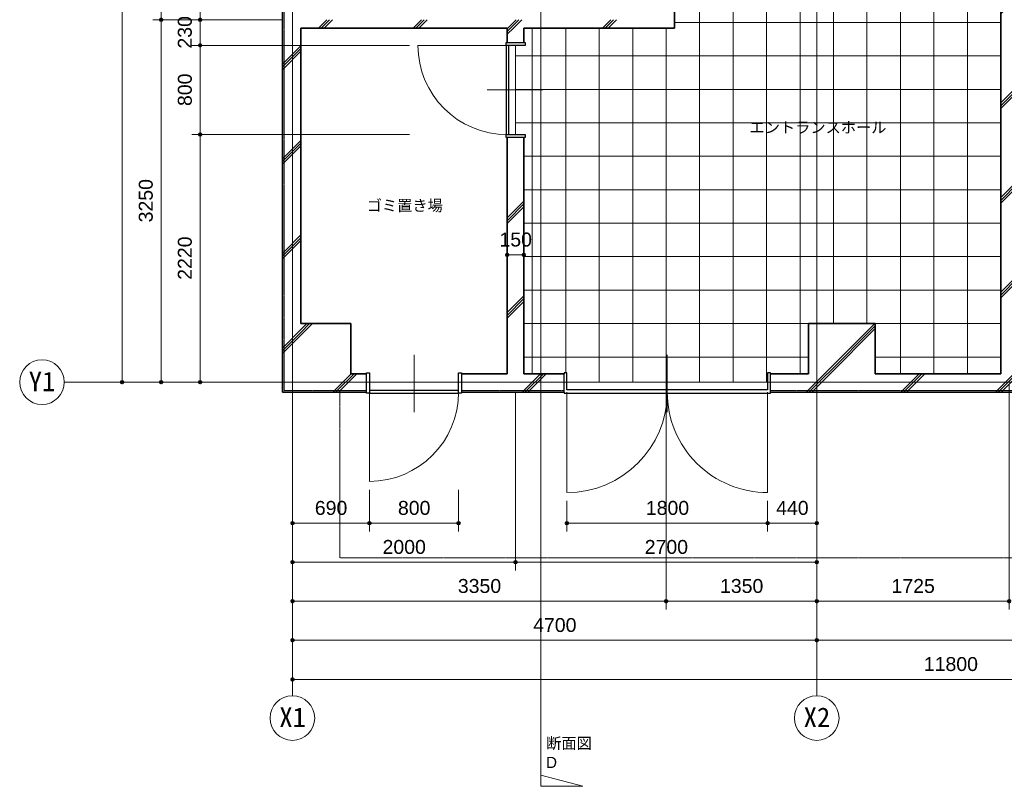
# Model space of a CAD drawing. Header units: millimetres. Extents: x -6159 to 97970, y -8550 to 14941.
# Tile 1 of 37: x -6151 to 2674, y -8550 to -1676. Entities that reach past the tile are written whole.
import ezdxf

# ---------------------------------------------------------------- set-up
doc = ezdxf.new("R2010")
doc.units = ezdxf.units.MM
doc.linetypes.add('1TS06', pattern=[31.5, 30, -0.75, 0, -0.75])
doc.linetypes.add('HA02', pattern=[2.25, 1.5, -0.75])
for name, color, linetype, lineweight in [('A-ANNO-DIMS', 211, 'Continuous', 9), ('A-ANNO-DIMS-50', 211, 'Continuous', 9), ('A-AREA-IDEN', 2, 'Continuous', 9), ('A-DETL-HDLN', 90, 'HA02', 18), ('A-DOOR', 31, 'Continuous', 18), ('A-DOOR-FRAM', 31, 'Continuous', 25), ('A-FLOR', 192, 'Continuous', 18), ('A-FLOR-PATT', 8, 'Continuous', 18), ('A-WALL', 113, 'Continuous', 18), ('A-WALL-PATT', 111, 'Continuous', 35), ('G-ANNO-SYMB', 111, 'Continuous', 9), ('S-GRID', 1, 'Continuous', 9), ('S-GRID-IDEN', 1, 'Continuous', 9)]:
    doc.layers.add(name, color=color, linetype=linetype, lineweight=lineweight)
doc.styles.add('Arial', font='arial.ttf', dxfattribs={"height": 125})
doc.styles.add('MS UI Gothic', font='MS UI Gothic.ttf', dxfattribs={"height": 100})
doc.styles.add('ＭＳ ゴシック', font='MS Gothic.ttf', dxfattribs={"height": 175})
doc.dimstyles.new('点線_-_2_5_mm', dxfattribs={"dimscale": 304.8, "dimtxt": 127.532425, "dimasz": 0.328084, "dimexe": 0.246063, "dimexo": 0.246063, "dimgap": 0.123031, "dimtad": 1, "dimdec": 1, "dimrnd": 0.1, "dimdsep": 46, "dimtxsty": 'Arial', "dimblk1": 'DOTSMALL', "dimblk2": 'DOTSMALL', "dimsah": 1, "dimcen": 0.09, "dimazin": 0, "dimtfac": 1, "dimtdec": 4, "dimtix": 1, "dimtmove": 0, "dimatfit": 3, "dimfxl": 1, "dimtvp": 1, "dimtolj": 1, "dimtzin": 0, "dimarcsym": 2})
pattern_1 = [(45, (0, 0), (-424.264, 424.264), []), (45, (25, 0), (-424.264, 424.264), []), (45, (-25, 0), (-424.264, 424.264), [])]

# ---------------------------------------------------------------- blocks, each defined once
blk = doc.blocks.new('片開き - w800h2200-523069-印刷用1FL')
at = {"layer": 'A-DOOR'}
for p, q in [((400, 882.6), (400, 82.5)), ((0, 262.5), (0, -252.5))]:
    blk.add_line(p, q, dxfattribs=at)
at = {"layer": 'A-DOOR', "lineweight": 25}
for p, q in [((400, 92.5), (-400, 92.5)), ((-400, 67.5), (400, 67.5))]:
    blk.add_line(p, q, dxfattribs=at)
at = {"layer": 'A-DOOR'}
blk.add_arc((400, 82.5), 800.1, 90, 180, dxfattribs=at)
at = {"layer": 'A-DOOR-FRAM'}
for p, q in [((-425, 92.5), (-400, 92.5)), ((-425, -92.5), (-425, 92.5)), ((-400, 92.5), (-400, -92.5)), ((400, 92.5), (425, 92.5)), ((400, -92.5), (400, 92.5)), ((425, 92.5), (425, -92.5)), ((-400, -92.5), (-425, -92.5)), ((425, -92.5), (400, -92.5))]:
    blk.add_line(p, q, dxfattribs=at)
blk = doc.blocks.new('片開き - w800h2200-504290-印刷用1FL')
at = {"layer": 'A-DOOR'}
for p, q in [((400, 875.1), (400, 75)), ((0, 255), (0, -245))]:
    blk.add_line(p, q, dxfattribs=at)
at = {"layer": 'A-DOOR', "lineweight": 25}
for p, q in [((400, 85), (-400, 85)), ((-400, 60), (400, 60))]:
    blk.add_line(p, q, dxfattribs=at)
at = {"layer": 'A-DOOR'}
blk.add_arc((400, 75), 800.1, 90, 180, dxfattribs=at)
at = {"layer": 'A-DOOR-FRAM'}
for p, q in [((-425, 85), (-400, 85)), ((-425, -85), (-425, 85)), ((-400, 85), (-400, -85)), ((400, 85), (425, 85)), ((400, -85), (400, 85)), ((425, 85), (425, -85)), ((-400, -85), (-425, -85)), ((425, -85), (400, -85))]:
    blk.add_line(p, q, dxfattribs=at)
blk = doc.blocks.new('両開き_ガラス四方框 - w1800h2200-523118-印刷用1FL')
at = {"layer": 'A-DOOR'}
for p, q in [((-900, 982.5), (-900, 82.5)), ((900, 982.5), (900, 82.5)), ((0, 262.5), (0, -252.5))]:
    blk.add_line(p, q, dxfattribs=at)
at = {"layer": 'A-DOOR', "lineweight": 25}
for p, q in [((900, 92.5), (-900, 92.5)), ((-900, 62.5), (900, 62.5))]:
    blk.add_line(p, q, dxfattribs=at)
at = {"layer": 'A-DOOR'}
for centre, start, end in [((-900, 82.5), 360, 90), ((900, 82.5), 90, 180)]:
    blk.add_arc(centre, 900, start, end, dxfattribs=at)
at = {"layer": 'A-DOOR-FRAM'}
for p, q in [((-900, 92.5), (-925, 92.5)), ((-925, 92.5), (-925, 82.5)), ((925, 92.5), (900, 92.5)), ((925, 82.5), (925, 92.5)), ((-925, 82.5), (-925, -82.5)), ((-900, -92.5), (-900, 62.5)), ((900, 62.5), (900, -92.5)), ((925, 82.5), (925, -82.5)), ((-925, -82.5), (-925, -92.5)), ((925, -92.5), (925, -82.5)), ((-925, -92.5), (-900, -92.5)), ((900, -92.5), (925, -92.5))]:
    blk.add_line(p, q, dxfattribs=at)
blk = doc.blocks.new('通芯 - 円 8mm-600091-印刷用1FL')
at = {"layer": 'S-GRID-IDEN'}
blk.add_circle((0, 0), 4, dxfattribs=at)
blk = doc.blocks.new('DIMBLOCK1-印刷用1FL')
at = {"layer": 'A-ANNO-DIMS-50', "lineweight": 35}
h = blk.add_hatch(color=256, dxfattribs=at)
edge = h.paths.add_edge_path()
edge.add_arc((-3706.8, -7241.1), 12.5, 0, 360)
h = blk.add_hatch(color=256, dxfattribs=at)
edge = h.paths.add_edge_path()
edge.add_arc((993.2, -7241.1), 12.5, 0, 360)
at = {"layer": 'A-ANNO-DIMS-50'}
for p, q in [((-3706.8, -7241.1), (-3706.8, -7166.1)), ((993.2, -7241.1), (993.2, -7166.1)), ((-3706.8, -7241.1), (993.2, -7241.1)), ((-3706.8, -7241.1), (-3706.8, -7298.4)), ((993.2, -7241.1), (993.2, -7298.4))]:
    blk.add_line(p, q, dxfattribs=at)
at = {"layer": 'A-ANNO-DIMS-50', "lineweight": 35}
for centre in [(-3706.8, -7241.1), (993.2, -7241.1)]:
    blk.add_circle(centre, 12.5, dxfattribs=at)
at = {"layer": 'A-ANNO-DIMS-50', "color": 0, "insert": (-1549, -7041.3), "char_height": 125, "width": 461.471, "attachment_point": 1, "line_spacing_factor": 0.941778, "style": 'Arial'}
blk.add_mtext('4700', dxfattribs=at)
blk = doc.blocks.new('_DotSmall')
at = {"color": 0, "linetype": 'ByBlock', "const_width": 0.5}
blk.add_lwpolyline([(-0.0625, 0, 1), (0.0625, 0, 1)], format="xyb", close=True, dxfattribs=at)
blk = doc.blocks.new('DIMBLOCK2-印刷用1FL')
at = {"layer": 'A-ANNO-DIMS-50', "lineweight": 35}
h = blk.add_hatch(color=256, dxfattribs=at)
edge = h.paths.add_edge_path()
edge.add_arc((993.2, -7241.1), 12.5, 0, 360)
h = blk.add_hatch(color=256, dxfattribs=at)
edge = h.paths.add_edge_path()
edge.add_arc((8093.2, -7241.1), 12.5, 0, 360)
at = {"layer": 'A-ANNO-DIMS-50'}
for p, q in [((993.2, -7241.1), (993.2, -7166.1)), ((8093.2, -7241.1), (8093.2, -7166.1)), ((993.2, -7241.1), (8093.2, -7241.1)), ((993.2, -7241.1), (993.2, -7298.4)), ((8093.2, -7241.1), (8093.2, -7298.4))]:
    blk.add_line(p, q, dxfattribs=at)
at = {"layer": 'A-ANNO-DIMS-50', "lineweight": 35}
for centre in [(993.2, -7241.1), (8093.2, -7241.1)]:
    blk.add_circle(centre, 12.5, dxfattribs=at)
at = {"layer": 'A-ANNO-DIMS-50', "color": 0, "insert": (4351, -7041.3), "char_height": 125, "width": 461.471, "attachment_point": 1, "line_spacing_factor": 0.941778, "style": 'Arial'}
blk.add_mtext('7100', dxfattribs=at)
blk = doc.blocks.new('DIMBLOCK3-印刷用1FL')
at = {"layer": 'A-ANNO-DIMS-50', "lineweight": 35}
h = blk.add_hatch(color=256, dxfattribs=at)
edge = h.paths.add_edge_path()
edge.add_arc((-3706.8, -7591.1), 12.5, 0, 360)
h = blk.add_hatch(color=256, dxfattribs=at)
edge = h.paths.add_edge_path()
edge.add_arc((8093.2, -7591.1), 12.5, 0, 360)
at = {"layer": 'A-ANNO-DIMS-50'}
for p, q in [((-3706.8, -7591.1), (-3706.8, -7516.1)), ((8093.2, -7591.1), (8093.2, -7516.1)), ((-3706.8, -7591.1), (8093.2, -7591.1)), ((-3706.8, -7591.1), (-3706.8, -7648.4)), ((8093.2, -7591.1), (8093.2, -7648.4))]:
    blk.add_line(p, q, dxfattribs=at)
at = {"layer": 'A-ANNO-DIMS-50', "lineweight": 35}
for centre in [(-3706.8, -7591.1), (8093.2, -7591.1)]:
    blk.add_circle(centre, 12.5, dxfattribs=at)
at = {"layer": 'A-ANNO-DIMS-50', "color": 0, "insert": (1952.9, -7391.3), "char_height": 125, "width": 576.839, "attachment_point": 1, "line_spacing_factor": 0.941778, "style": 'Arial'}
blk.add_mtext('11800', dxfattribs=at)
blk = doc.blocks.new('DIMBLOCK8-印刷用1FL')
at = {"layer": 'A-ANNO-DIMS-50', "lineweight": 35}
h = blk.add_hatch(color=256, dxfattribs=at)
edge = h.paths.add_edge_path()
edge.add_arc((-4534.1, -326.4), 12.5, 0, 360)
h = blk.add_hatch(color=256, dxfattribs=at)
edge = h.paths.add_edge_path()
edge.add_arc((-4534.1, -1676.4), 12.5, 0, 360)
at = {"layer": 'A-ANNO-DIMS-50'}
for p, q in [((-4534.1, -326.4), (-4609.1, -326.4)), ((-4534.1, -326.4), (-4534.1, -1676.4)), ((-4534.1, -326.4), (-2256.8, -326.4)), ((-4534.1, -1676.4), (-4609.1, -1676.4)), ((-4534.1, -1676.4), (-3789.3, -1676.4))]:
    blk.add_line(p, q, dxfattribs=at)
at = {"layer": 'A-ANNO-DIMS-50', "lineweight": 35}
for centre in [(-4534.1, -326.4), (-4534.1, -1676.4)]:
    blk.add_circle(centre, 12.5, dxfattribs=at)
at = {"layer": 'A-ANNO-DIMS-50', "color": 0, "insert": (-4733.9, -1193.7), "char_height": 125, "width": 461.471, "attachment_point": 1, "rotation": 90, "line_spacing_factor": 0.941778, "style": 'Arial'}
blk.add_mtext('1350', dxfattribs=at)
blk = doc.blocks.new('DIMBLOCK9-印刷用1FL')
at = {"layer": 'A-ANNO-DIMS-50', "lineweight": 35}
h = blk.add_hatch(color=256, dxfattribs=at)
edge = h.paths.add_edge_path()
edge.add_arc((-4534.1, -1676.4), 12.5, 0, 360)
h = blk.add_hatch(color=256, dxfattribs=at)
edge = h.paths.add_edge_path()
edge.add_arc((-4534.1, -1906.4), 12.5, 0, 360)
at = {"layer": 'A-ANNO-DIMS-50'}
for p, q in [((-4534.1, -1676.4), (-4609.1, -1676.4)), ((-4534.1, -1676.4), (-4534.1, -1906.4)), ((-4534.1, -1676.4), (-3789.3, -1676.4)), ((-4534.1, -1906.4), (-4609.1, -1906.4)), ((-4534.1, -1906.4), (-2656.8, -1906.4))]:
    blk.add_line(p, q, dxfattribs=at)
at = {"layer": 'A-ANNO-DIMS-50', "lineweight": 35}
for centre in [(-4534.1, -1676.4), (-4534.1, -1906.4)]:
    blk.add_circle(centre, 12.5, dxfattribs=at)
at = {"layer": 'A-ANNO-DIMS-50', "color": 0, "insert": (-4733.9, -1935.6), "char_height": 125, "width": 346.103, "attachment_point": 1, "rotation": 90, "line_spacing_factor": 0.941778, "style": 'Arial'}
blk.add_mtext('230', dxfattribs=at)
blk = doc.blocks.new('DIMBLOCK10-印刷用1FL')
at = {"layer": 'A-ANNO-DIMS-50', "lineweight": 35}
h = blk.add_hatch(color=256, dxfattribs=at)
edge = h.paths.add_edge_path()
edge.add_arc((-4534.1, -1906.4), 12.5, 0, 360)
h = blk.add_hatch(color=256, dxfattribs=at)
edge = h.paths.add_edge_path()
edge.add_arc((-4534.1, -2706.4), 12.5, 0, 360)
at = {"layer": 'A-ANNO-DIMS-50'}
for p, q in [((-4534.1, -1906.4), (-4609.1, -1906.4)), ((-4534.1, -1906.4), (-4534.1, -2706.4)), ((-4534.1, -1906.4), (-2656.8, -1906.4)), ((-4534.1, -2706.4), (-4609.1, -2706.4)), ((-4534.1, -2706.4), (-2656.8, -2706.4))]:
    blk.add_line(p, q, dxfattribs=at)
at = {"layer": 'A-ANNO-DIMS-50', "lineweight": 35}
for centre in [(-4534.1, -1906.4), (-4534.1, -2706.4)]:
    blk.add_circle(centre, 12.5, dxfattribs=at)
at = {"layer": 'A-ANNO-DIMS-50', "color": 0, "insert": (-4733.9, -2450.6), "char_height": 125, "width": 346.103, "attachment_point": 1, "rotation": 90, "line_spacing_factor": 0.941778, "style": 'Arial'}
blk.add_mtext('800', dxfattribs=at)
blk = doc.blocks.new('DIMBLOCK11-印刷用1FL')
at = {"layer": 'A-ANNO-DIMS-50', "lineweight": 35}
h = blk.add_hatch(color=256, dxfattribs=at)
edge = h.paths.add_edge_path()
edge.add_arc((-4534.1, -2706.4), 12.5, 0, 360)
h = blk.add_hatch(color=256, dxfattribs=at)
edge = h.paths.add_edge_path()
edge.add_arc((-4534.1, -4926.4), 12.5, 0, 360)
at = {"layer": 'A-ANNO-DIMS-50'}
for p, q in [((-4534.1, -2706.4), (-4609.1, -2706.4)), ((-4534.1, -2706.4), (-4534.1, -4926.4)), ((-4534.1, -2706.4), (-2656.8, -2706.4)), ((-4534.1, -4926.4), (-4591.5, -4926.4)), ((-4534.1, -4926.4), (-4459.1, -4926.4))]:
    blk.add_line(p, q, dxfattribs=at)
at = {"layer": 'A-ANNO-DIMS-50', "lineweight": 35}
for centre in [(-4534.1, -2706.4), (-4534.1, -4926.4)]:
    blk.add_circle(centre, 12.5, dxfattribs=at)
at = {"layer": 'A-ANNO-DIMS-50', "color": 0, "insert": (-4733.9, -4008.7), "char_height": 125, "width": 461.471, "attachment_point": 1, "rotation": 90, "line_spacing_factor": 0.941778, "style": 'Arial'}
blk.add_mtext('2220', dxfattribs=at)
blk = doc.blocks.new('断面図 - 断面記号 - 黒-91059-印刷用1FL')
at = {"layer": 'G-ANNO-SYMB'}
for p, q in [((-1.5, 0), (-3.5, 7.5)), ((-3.5, 7.5), (-3.5, 0)), ((0, 0), (-3.5, 0)), ((-3.5, 0), (-1.5, 0))]:
    blk.add_line(p, q, dxfattribs=at)
blk = doc.blocks.new('DIMBLOCK12-印刷用1FL')
at = {"layer": 'A-ANNO-DIMS-50', "lineweight": 35}
h = blk.add_hatch(color=256, dxfattribs=at)
edge = h.paths.add_edge_path()
edge.add_arc((-5234.1, 3473.6), 12.5, 0, 360)
h = blk.add_hatch(color=256, dxfattribs=at)
edge = h.paths.add_edge_path()
edge.add_arc((-5234.1, -4926.4), 12.5, 0, 360)
at = {"layer": 'A-ANNO-DIMS-50'}
for p, q in [((-5234.1, 3473.6), (-5291.5, 3473.6)), ((-5234.1, 3473.6), (-5234.1, -4926.4)), ((-5234.1, 3473.6), (-5159.1, 3473.6)), ((-5234.1, -4926.4), (-5291.5, -4926.4)), ((-5234.1, -4926.4), (-5159.1, -4926.4))]:
    blk.add_line(p, q, dxfattribs=at)
at = {"layer": 'A-ANNO-DIMS-50', "lineweight": 35}
for centre in [(-5234.1, 3473.6), (-5234.1, -4926.4)]:
    blk.add_circle(centre, 12.5, dxfattribs=at)
at = {"layer": 'A-ANNO-DIMS-50', "color": 0, "insert": (-5433.9, -918.7), "char_height": 125, "width": 461.471, "attachment_point": 1, "rotation": 90, "line_spacing_factor": 0.941778, "style": 'Arial'}
blk.add_mtext('8400', dxfattribs=at)
blk = doc.blocks.new('DIMBLOCK39-印刷用1FL')
at = {"layer": 'A-ANNO-DIMS-50', "lineweight": 35}
h = blk.add_hatch(color=256, dxfattribs=at)
edge = h.paths.add_edge_path()
edge.add_arc((-3706.8, -6541.1), 12.5, 0, 360)
h = blk.add_hatch(color=256, dxfattribs=at)
edge = h.paths.add_edge_path()
edge.add_arc((-1706.8, -6541.1), 12.5, 0, 360)
at = {"layer": 'A-ANNO-DIMS-50'}
for p, q in [((-1706.8, -6541.1), (-1706.8, -5008.9)), ((-3706.8, -6541.1), (-3706.8, -6466.1)), ((-3706.8, -6541.1), (-1706.8, -6541.1)), ((-3706.8, -6541.1), (-3706.8, -6598.4)), ((-1706.8, -6541.1), (-1706.8, -6616.1))]:
    blk.add_line(p, q, dxfattribs=at)
at = {"layer": 'A-ANNO-DIMS-50', "lineweight": 35}
for centre in [(-3706.8, -6541.1), (-1706.8, -6541.1)]:
    blk.add_circle(centre, 12.5, dxfattribs=at)
at = {"layer": 'A-ANNO-DIMS-50', "color": 0, "insert": (-2899, -6341.3), "char_height": 125, "width": 461.471, "attachment_point": 1, "line_spacing_factor": 0.941778, "style": 'Arial'}
blk.add_mtext('2000', dxfattribs=at)
blk = doc.blocks.new('DIMBLOCK40-印刷用1FL')
at = {"layer": 'A-ANNO-DIMS-50', "lineweight": 35}
h = blk.add_hatch(color=256, dxfattribs=at)
edge = h.paths.add_edge_path()
edge.add_arc((-1706.8, -6541.1), 12.5, 0, 360)
h = blk.add_hatch(color=256, dxfattribs=at)
edge = h.paths.add_edge_path()
edge.add_arc((993.2, -6541.1), 12.5, 0, 360)
at = {"layer": 'A-ANNO-DIMS-50'}
for p, q in [((-1706.8, -6541.1), (-1706.8, -5008.9)), ((993.2, -6541.1), (993.2, -6466.1)), ((-1706.8, -6541.1), (993.2, -6541.1)), ((-1706.8, -6541.1), (-1706.8, -6616.1)), ((993.2, -6541.1), (993.2, -6598.4))]:
    blk.add_line(p, q, dxfattribs=at)
at = {"layer": 'A-ANNO-DIMS-50', "lineweight": 35}
for centre in [(-1706.8, -6541.1), (993.2, -6541.1)]:
    blk.add_circle(centre, 12.5, dxfattribs=at)
at = {"layer": 'A-ANNO-DIMS-50', "color": 0, "insert": (-549, -6341.3), "char_height": 125, "width": 461.471, "attachment_point": 1, "line_spacing_factor": 0.941778, "style": 'Arial'}
blk.add_mtext('2700', dxfattribs=at)
blk = doc.blocks.new('DIMBLOCK41-印刷用1FL')
at = {"layer": 'A-ANNO-DIMS-50', "lineweight": 35}
h = blk.add_hatch(color=256, dxfattribs=at)
edge = h.paths.add_edge_path()
edge.add_arc((-3706.8, -6191.1), 12.5, 0, 360)
h = blk.add_hatch(color=256, dxfattribs=at)
edge = h.paths.add_edge_path()
edge.add_arc((-3016.8, -6191.1), 12.5, 0, 360)
at = {"layer": 'A-ANNO-DIMS-50'}
for p, q in [((-3016.8, -6191.1), (-3016.8, -5891.5)), ((-3706.8, -6191.1), (-3706.8, -6116.1)), ((-3706.8, -6191.1), (-3016.8, -6191.1)), ((-3706.8, -6191.1), (-3706.8, -6248.4)), ((-3016.8, -6191.1), (-3016.8, -6266.1))]:
    blk.add_line(p, q, dxfattribs=at)
at = {"layer": 'A-ANNO-DIMS-50', "lineweight": 35}
for centre in [(-3706.8, -6191.1), (-3016.8, -6191.1)]:
    blk.add_circle(centre, 12.5, dxfattribs=at)
at = {"layer": 'A-ANNO-DIMS-50', "color": 0, "insert": (-3506, -5991.3), "char_height": 125, "width": 346.103, "attachment_point": 1, "line_spacing_factor": 0.941778, "style": 'Arial'}
blk.add_mtext('690', dxfattribs=at)
blk = doc.blocks.new('DIMBLOCK42-印刷用1FL')
at = {"layer": 'A-ANNO-DIMS-50', "lineweight": 35}
h = blk.add_hatch(color=256, dxfattribs=at)
edge = h.paths.add_edge_path()
edge.add_arc((-3016.8, -6191.1), 12.5, 0, 360)
h = blk.add_hatch(color=256, dxfattribs=at)
edge = h.paths.add_edge_path()
edge.add_arc((-2216.8, -6191.1), 12.5, 0, 360)
at = {"layer": 'A-ANNO-DIMS-50'}
for p, q in [((-3016.8, -6191.1), (-3016.8, -5891.5)), ((-2216.8, -6191.1), (-2216.8, -5891.5)), ((-3016.8, -6191.1), (-2216.8, -6191.1)), ((-3016.8, -6191.1), (-3016.8, -6266.1)), ((-2216.8, -6191.1), (-2216.8, -6266.1))]:
    blk.add_line(p, q, dxfattribs=at)
at = {"layer": 'A-ANNO-DIMS-50', "lineweight": 35}
for centre in [(-3016.8, -6191.1), (-2216.8, -6191.1)]:
    blk.add_circle(centre, 12.5, dxfattribs=at)
at = {"layer": 'A-ANNO-DIMS-50', "color": 0, "insert": (-2761, -5991.3), "char_height": 125, "width": 346.103, "attachment_point": 1, "line_spacing_factor": 0.941778, "style": 'Arial'}
blk.add_mtext('800', dxfattribs=at)
blk = doc.blocks.new('DIMBLOCK43-印刷用1FL')
at = {"layer": 'A-ANNO-DIMS-50', "lineweight": 35}
h = blk.add_hatch(color=256, dxfattribs=at)
edge = h.paths.add_edge_path()
edge.add_arc((-1246.8, -6191.1), 12.5, 0, 360)
h = blk.add_hatch(color=256, dxfattribs=at)
edge = h.paths.add_edge_path()
edge.add_arc((553.2, -6191.1), 12.5, 0, 360)
at = {"layer": 'A-ANNO-DIMS-50'}
for p, q in [((-1246.8, -6191.1), (-1246.8, -5991.4)), ((553.2, -6191.1), (553.2, -5991.4)), ((-1246.8, -6191.1), (553.2, -6191.1)), ((-1246.8, -6191.1), (-1246.8, -6266.1)), ((553.2, -6191.1), (553.2, -6266.1))]:
    blk.add_line(p, q, dxfattribs=at)
at = {"layer": 'A-ANNO-DIMS-50', "lineweight": 35}
for centre in [(-1246.8, -6191.1), (553.2, -6191.1)]:
    blk.add_circle(centre, 12.5, dxfattribs=at)
at = {"layer": 'A-ANNO-DIMS-50', "color": 0, "insert": (-539, -5991.3), "char_height": 125, "width": 461.471, "attachment_point": 1, "line_spacing_factor": 0.941778, "style": 'Arial'}
blk.add_mtext('1800', dxfattribs=at)
blk = doc.blocks.new('DIMBLOCK44-印刷用1FL')
at = {"layer": 'A-ANNO-DIMS-50', "lineweight": 35}
h = blk.add_hatch(color=256, dxfattribs=at)
edge = h.paths.add_edge_path()
edge.add_arc((553.2, -6191.1), 12.5, 0, 360)
h = blk.add_hatch(color=256, dxfattribs=at)
edge = h.paths.add_edge_path()
edge.add_arc((993.2, -6191.1), 12.5, 0, 360)
at = {"layer": 'A-ANNO-DIMS-50'}
for p, q in [((553.2, -6191.1), (553.2, -5991.4)), ((993.2, -6191.1), (993.2, -6116.1)), ((553.2, -6191.1), (993.2, -6191.1)), ((553.2, -6191.1), (553.2, -6266.1)), ((993.2, -6191.1), (993.2, -6248.4))]:
    blk.add_line(p, q, dxfattribs=at)
at = {"layer": 'A-ANNO-DIMS-50', "lineweight": 35}
for centre in [(553.2, -6191.1), (993.2, -6191.1)]:
    blk.add_circle(centre, 12.5, dxfattribs=at)
at = {"layer": 'A-ANNO-DIMS-50', "color": 0, "insert": (629, -5991.3), "char_height": 125, "width": 346.103, "attachment_point": 1, "line_spacing_factor": 0.941778, "style": 'Arial'}
blk.add_mtext('440', dxfattribs=at)
blk = doc.blocks.new('DIMBLOCK45-印刷用1FL')
at = {"layer": 'A-ANNO-DIMS-50', "lineweight": 35}
h = blk.add_hatch(color=256, dxfattribs=at)
edge = h.paths.add_edge_path()
edge.add_arc((-1781.8, -3785), 12.5, 0, 360)
h = blk.add_hatch(color=256, dxfattribs=at)
edge = h.paths.add_edge_path()
edge.add_arc((-1631.8, -3785), 12.5, 0, 360)
at = {"layer": 'A-ANNO-DIMS-50'}
for p, q in [((-1781.8, -3785), (-1781.8, -3710)), ((-1781.8, -3785), (-1631.8, -3785)), ((-1781.8, -3785), (-1781.8, -3842.3)), ((-1631.8, -3785), (-1631.8, -3710)), ((-1631.8, -3785), (-1631.8, -3842.3))]:
    blk.add_line(p, q, dxfattribs=at)
at = {"layer": 'A-ANNO-DIMS-50', "lineweight": 35}
for centre in [(-1781.8, -3785), (-1631.8, -3785)]:
    blk.add_circle(centre, 12.5, dxfattribs=at)
at = {"layer": 'A-ANNO-DIMS-50', "color": 0, "insert": (-1851, -3585.2), "char_height": 125, "width": 346.103, "attachment_point": 1, "line_spacing_factor": 0.941778, "style": 'Arial'}
blk.add_mtext('150', dxfattribs=at)
blk = doc.blocks.new('DIMBLOCK46-印刷用1FL')
at = {"layer": 'A-ANNO-DIMS-50', "lineweight": 35}
h = blk.add_hatch(color=256, dxfattribs=at)
edge = h.paths.add_edge_path()
edge.add_arc((-3706.8, -6891.1), 12.5, 0, 360)
h = blk.add_hatch(color=256, dxfattribs=at)
edge = h.paths.add_edge_path()
edge.add_arc((-356.8, -6891.1), 12.5, 0, 360)
at = {"layer": 'A-ANNO-DIMS-50'}
for p, q in [((-356.8, -6891.1), (-356.8, -1751.4)), ((-3706.8, -6891.1), (-3706.8, -6816.1)), ((-3706.8, -6891.1), (-356.8, -6891.1)), ((-3706.8, -6891.1), (-3706.8, -6948.4)), ((-356.8, -6891.1), (-356.8, -6966.1))]:
    blk.add_line(p, q, dxfattribs=at)
at = {"layer": 'A-ANNO-DIMS-50', "lineweight": 35}
for centre in [(-3706.8, -6891.1), (-356.8, -6891.1)]:
    blk.add_circle(centre, 12.5, dxfattribs=at)
at = {"layer": 'A-ANNO-DIMS-50', "color": 0, "insert": (-2224, -6691.3), "char_height": 125, "width": 461.471, "attachment_point": 1, "line_spacing_factor": 0.941778, "style": 'Arial'}
blk.add_mtext('3350', dxfattribs=at)
blk = doc.blocks.new('DIMBLOCK47-印刷用1FL')
at = {"layer": 'A-ANNO-DIMS-50', "lineweight": 35}
h = blk.add_hatch(color=256, dxfattribs=at)
edge = h.paths.add_edge_path()
edge.add_arc((-356.8, -6891.1), 12.5, 0, 360)
h = blk.add_hatch(color=256, dxfattribs=at)
edge = h.paths.add_edge_path()
edge.add_arc((993.2, -6891.1), 12.5, 0, 360)
at = {"layer": 'A-ANNO-DIMS-50'}
for p, q in [((-356.8, -6891.1), (-356.8, -1751.4)), ((993.2, -6891.1), (993.2, -6816.1)), ((-356.8, -6891.1), (993.2, -6891.1)), ((-356.8, -6891.1), (-356.8, -6966.1)), ((993.2, -6891.1), (993.2, -6948.4))]:
    blk.add_line(p, q, dxfattribs=at)
at = {"layer": 'A-ANNO-DIMS-50', "lineweight": 35}
for centre in [(-356.8, -6891.1), (993.2, -6891.1)]:
    blk.add_circle(centre, 12.5, dxfattribs=at)
at = {"layer": 'A-ANNO-DIMS-50', "color": 0, "insert": (126, -6691.3), "char_height": 125, "width": 461.471, "attachment_point": 1, "line_spacing_factor": 0.941778, "style": 'Arial'}
blk.add_mtext('1350', dxfattribs=at)
blk = doc.blocks.new('DIMBLOCK48-印刷用1FL')
at = {"layer": 'A-ANNO-DIMS-50', "lineweight": 35}
h = blk.add_hatch(color=256, dxfattribs=at)
edge = h.paths.add_edge_path()
edge.add_arc((993.2, -6891.1), 12.5, 0, 360)
h = blk.add_hatch(color=256, dxfattribs=at)
edge = h.paths.add_edge_path()
edge.add_arc((2718.2, -6891.1), 12.5, 0, 360)
at = {"layer": 'A-ANNO-DIMS-50'}
for p, q in [((2718.2, -6891.1), (2718.2, -4947.5)), ((993.2, -6891.1), (993.2, -6816.1)), ((993.2, -6891.1), (2718.2, -6891.1)), ((993.2, -6891.1), (993.2, -6948.4)), ((2718.2, -6891.1), (2718.2, -6966.1))]:
    blk.add_line(p, q, dxfattribs=at)
at = {"layer": 'A-ANNO-DIMS-50', "lineweight": 35}
for centre in [(993.2, -6891.1), (2718.2, -6891.1)]:
    blk.add_circle(centre, 12.5, dxfattribs=at)
at = {"layer": 'A-ANNO-DIMS-50', "color": 0, "insert": (1663.5, -6691.3), "char_height": 125, "width": 461.471, "attachment_point": 1, "line_spacing_factor": 0.941778, "style": 'Arial'}
blk.add_mtext('1725', dxfattribs=at)
blk = doc.blocks.new('DIMBLOCK64-印刷用1FL')
at = {"layer": 'A-ANNO-DIMS-50', "lineweight": 35}
h = blk.add_hatch(color=256, dxfattribs=at)
edge = h.paths.add_edge_path()
edge.add_arc((-4884.1, 1023.6), 12.5, 0, 360)
h = blk.add_hatch(color=256, dxfattribs=at)
edge = h.paths.add_edge_path()
edge.add_arc((-4884.1, -1676.4), 12.5, 0, 360)
at = {"layer": 'A-ANNO-DIMS-50'}
for p, q in [((-4884.1, 1023.6), (-4959.1, 1023.6)), ((-4884.1, 1023.6), (-4884.1, -1676.4)), ((-4884.1, 1023.6), (-3789.3, 1023.6)), ((-4884.1, -1676.4), (-4959.1, -1676.4)), ((-4884.1, -1676.4), (-3789.3, -1676.4))]:
    blk.add_line(p, q, dxfattribs=at)
at = {"layer": 'A-ANNO-DIMS-50', "lineweight": 35}
for centre in [(-4884.1, 1023.6), (-4884.1, -1676.4)]:
    blk.add_circle(centre, 12.5, dxfattribs=at)
at = {"layer": 'A-ANNO-DIMS-50', "color": 0, "insert": (-5083.9, -518.7), "char_height": 125, "width": 461.471, "attachment_point": 1, "rotation": 90, "line_spacing_factor": 0.941778, "style": 'Arial'}
blk.add_mtext('2700', dxfattribs=at)
blk = doc.blocks.new('DIMBLOCK65-印刷用1FL')
at = {"layer": 'A-ANNO-DIMS-50', "lineweight": 35}
h = blk.add_hatch(color=256, dxfattribs=at)
edge = h.paths.add_edge_path()
edge.add_arc((-4884.1, -1676.4), 12.5, 0, 360)
h = blk.add_hatch(color=256, dxfattribs=at)
edge = h.paths.add_edge_path()
edge.add_arc((-4884.1, -4926.4), 12.5, 0, 360)
at = {"layer": 'A-ANNO-DIMS-50'}
for p, q in [((-4884.1, -1676.4), (-4959.1, -1676.4)), ((-4884.1, -1676.4), (-4884.1, -4926.4)), ((-4884.1, -1676.4), (-3789.3, -1676.4)), ((-4884.1, -4926.4), (-4941.5, -4926.4)), ((-4884.1, -4926.4), (-4809.1, -4926.4))]:
    blk.add_line(p, q, dxfattribs=at)
at = {"layer": 'A-ANNO-DIMS-50', "lineweight": 35}
for centre in [(-4884.1, -1676.4), (-4884.1, -4926.4)]:
    blk.add_circle(centre, 12.5, dxfattribs=at)
at = {"layer": 'A-ANNO-DIMS-50', "color": 0, "insert": (-5083.9, -3493.7), "char_height": 125, "width": 461.471, "attachment_point": 1, "rotation": 90, "line_spacing_factor": 0.941778, "style": 'Arial'}
blk.add_mtext('3250', dxfattribs=at)

msp = doc.modelspace()

# ---------------------------------------------------------------- hatches: boundary and pattern name
at = {"layer": 'A-FLOR-PATT'}
h = msp.add_hatch(dxfattribs=at)
h.set_pattern_fill('FP_3', color=256, style=0, pattern_type=2)
h.set_pattern_definition([(270, (543.23, -801.4), (300, 2e-14), []), (0, (543.23, -801.4), (0, 300), [])])
h.paths.add_polyline_path([(553.23, -4926.4), (553.78, -4841.4), (578.23, -4841.4), (578.23, -4851.4), (918.23, -4851.4), (918.23, -4401.4), (1518.23, -4401.4), (1518.23, -4851.4), (2643.23, -4851.4), (2643.23, 3398.6), (1518.23, 3398.6), (1518.23, 2948.6), (918.23, 2948.6), (918.23, 3398.6), (-631.77, 3398.6), (-631.77, 2958.6), (-706.77, 2958.6), (-706.77, 1408.6), (-631.77, 1408.6), (-631.77, 1098.6), (1068.23, 1098.6), (1068.23, -401.4), (698.23, -401.4), (698.23, -411.4), (-151.77, -411.4), (-151.77, -401.4), (-281.77, -401.4), (-281.77, -1751.4), (-1631.77, -1751.4), (-1631.77, -1881.4), (-1621.77, -1881.4), (-1621.77, -1906.4), (-1706.77, -1906.4), (-1706.77, -2706.4), (-1621.77, -2706.4), (-1621.77, -2731.4), (-1631.77, -2731.4), (-1631.77, -4851.4), (-1271.77, -4851.4), (-1271.77, -4841.4), (-1246.77, -4841.4), (-1246.77, -4926.4)])
h.paths.add_polyline_path([(-86.77, -386.4), (673.23, -386.4), (673.23, -326.4), (-126.77, -326.4), (-126.77, -386.4)])
at = {"layer": 'A-WALL-PATT', "lineweight": 18}
h = msp.add_hatch(dxfattribs=at)
h.set_pattern_fill('FP_1', color=256, style=0, pattern_type=2)
h.set_pattern_definition(pattern_1)
h.paths.add_polyline_path([(-3781.77, -5001.4), (-3781.77, 3548.6), (-3796.77, 3548.6), (-3796.77, -5001.4)])
h = msp.add_hatch(dxfattribs=at)
h.set_pattern_fill('FP_1', color=256, style=0, pattern_type=2)
h.set_pattern_definition(pattern_1)
h.paths.add_polyline_path([(-3631.77, -4851.4), (-3631.77, -1676.4), (-3706.77, -1676.4), (-3706.77, 1023.6), (-3631.77, 1023.6), (-3631.77, 3398.6), (-3781.77, 3398.6), (-3781.77, -4851.4)])
h = msp.add_hatch(dxfattribs=at)
h.set_pattern_fill('FP_1', color=256, style=0, pattern_type=2)
h.set_pattern_definition(pattern_1)
h.paths.add_polyline_path([(2793.23, -4601.4), (2793.23, 3398.6), (2643.23, 3398.6), (2643.23, -4601.4)])
h = msp.add_hatch(dxfattribs=at)
h.set_pattern_fill('FP_1', color=256, style=0, pattern_type=2)
h.set_pattern_definition(pattern_1)
h.paths.add_polyline_path([(-3631.77, -1751.4), (-281.77, -1751.4), (-281.77, -1676.4), (-3631.77, -1676.4)])
h = msp.add_hatch(dxfattribs=at)
h.set_pattern_fill('FP_1', color=256, style=0, pattern_type=2)
h.set_pattern_definition(pattern_1)
h.paths.add_polyline_path([(-1631.77, -4851.4), (-1631.77, -2731.4), (-1781.77, -2731.4), (-1781.77, -4851.4)])
h.paths.add_polyline_path([(-1631.77, -1881.4), (-1631.77, -1751.4), (-1781.77, -1751.4), (-1781.77, -1881.4)])
h = msp.add_hatch(dxfattribs=at)
h.set_pattern_fill('FP_1', color=256, style=0, pattern_type=2)
h.set_pattern_definition(pattern_1)
h.paths.add_polyline_path([(-3631.77, -4851.4), (-3181.77, -4851.4), (-3181.77, -4401.4), (-3631.77, -4401.4)])
h = msp.add_hatch(dxfattribs=at)
h.set_pattern_fill('FP_1', color=256, style=0, pattern_type=2)
h.set_pattern_definition(pattern_1)
h.paths.add_polyline_path([(1146.52, -4851.4), (1518.23, -4851.4), (1518.23, -4401.4), (918.23, -4401.4), (918.23, -4851.4)])
h = msp.add_hatch(dxfattribs=at)
h.set_pattern_fill('FP_1', color=256, style=0, pattern_type=2)
h.set_pattern_definition(pattern_1)
h.paths.add_polyline_path([(2643.23, -5001.4), (2793.23, -5001.4), (2793.23, -4601.4), (2643.23, -4601.4), (2643.23, -4851.4)])
h = msp.add_hatch(dxfattribs=at)
h.set_pattern_fill('FP_1', color=256, style=0, pattern_type=2)
h.set_pattern_definition(pattern_1)
h.paths.add_polyline_path([(615.73, -5001.4), (2643.23, -5001.4), (2643.23, -4851.4), (579.23, -4851.8), (579.23, -5001.4)])
h.paths.add_polyline_path([(-1272.77, -5001.4), (-1272.77, -4851.4), (-2191.77, -4851.4), (-2191.77, -5001.4), (-1309.27, -5001.4)])
h.paths.add_polyline_path([(-3041.77, -5001.4), (-3041.77, -4851.4), (-3781.77, -4851.4), (-3781.77, -5001.4), (-3608.89, -5001.4)])
h = msp.add_hatch(dxfattribs=at)
h.set_pattern_fill('FP_1', color=256, style=0, pattern_type=2)
h.set_pattern_definition(pattern_1)
h.paths.add_polyline_path([(2643.23, -5016.4), (2793.23, -5016.4), (2793.23, -5001.4), (579.23, -5001.4), (579.23, -5016.4), (1146.52, -5016.4)])
h.paths.add_polyline_path([(-1684.27, -5016.4), (-1272.77, -5016), (-1272.77, -5001.4), (-2191.77, -5001.4), (-2191.77, -5016.4)])
h.paths.add_polyline_path([(-3041.77, -5016.4), (-3041.77, -5001.4), (-3796.77, -5001.4), (-3796.77, -5016.4), (-3608.89, -5016.4)])

# ---------------------------------------------------------------- linework, layer by layer
at = {"layer": 'A-DETL-HDLN'}
for p, q in [((-3781.77, 3398.6), (-3781.77, -4851.4)), ((-3781.77, -5001.4), (-3041.77, -5001.4)), ((-3281.77, -6501.4), (-3281.77, -5016.4)), ((-2191.77, -5001.4), (-1272.77, -5001.4)), ((579.23, -5001.4), (2643.23, -5001.4)), ((7668.23, -6501.4), (-3281.77, -6501.4))]:
    msp.add_line(p, q, dxfattribs=at)
at = {"layer": 'A-FLOR'}
for p, q in [((-1706.77, -2706.4), (-1706.77, -1906.4)), ((-3016.77, -4926.4), (-2216.77, -4926.4)), ((-1246.77, -4926.4), (553.23, -4926.4))]:
    msp.add_line(p, q, dxfattribs=at)
at = {"layer": 'A-WALL', "lineweight": 35}
for p, q in [((-3796.77, -5016.4), (-3796.77, 3563.6)), ((2643.23, 3398.6), (2643.23, -4851.4)), ((-281.77, -1751.4), (-281.77, -401.4)), ((-3631.77, -4401.4), (-3631.77, -1751.4)), ((-3631.77, -1751.4), (-1781.77, -1751.4)), ((-1781.77, -1751.4), (-1781.77, -1881.4)), ((-1631.77, -1751.4), (-1631.77, -1881.4)), ((-1631.77, -1751.4), (-281.77, -1751.4)), ((-1781.77, -4851.4), (-1781.77, -2731.4)), ((-1631.77, -4851.4), (-1631.77, -2731.4)), ((-3181.77, -4401.4), (-3631.77, -4401.4)), ((-3181.77, -4851.4), (-3181.77, -4401.4)), ((1518.23, -4401.4), (918.23, -4401.4)), ((918.23, -4401.4), (918.23, -4851.4)), ((1518.23, -4851.4), (1518.23, -4401.4)), ((-3041.77, -4851.4), (-3181.77, -4851.4)), ((-1781.77, -4851.4), (-2191.77, -4851.4)), ((-1272.77, -4851.4), (-1631.77, -4851.4)), ((918.23, -4851.4), (579.23, -4851.4)), ((2643.23, -4851.4), (1518.23, -4851.4)), ((-3796.77, -5016.4), (-3041.77, -5016.4)), ((-2191.77, -5016.4), (-1272.77, -5016.4)), ((579.23, -5016.4), (2808.23, -5016.4))]:
    msp.add_line(p, q, dxfattribs=at)
at = {"layer": 'A-WALL'}
for p, q in [((-3781.77, -5001.4), (-3781.77, -4851.4)), ((2793.23, -5001.4), (2643.23, -5001.4))]:
    msp.add_line(p, q, dxfattribs=at)
at = {"layer": 'G-ANNO-SYMB'}
msp.add_line((-1479.83, 5766.38), (-1479.83, -8375.18), dxfattribs=at)
at = {"layer": 'S-GRID', "linetype": '1TS06'}
for p, q in [((-3706.77, 5586.53), (-3706.77, -7738.61)), ((993.23, 5586.53), (993.23, -7738.61))]:
    msp.add_line(p, q, dxfattribs=at)
at = {"layer": 'S-GRID', "linetype": '1TS06', "lineweight": 18}
msp.add_line((-5751.46, -4926.4), (9977.99, -4926.4), dxfattribs=at)

# ---------------------------------------------------------------- block references
at = {"layer": 'A-DOOR', "lineweight": 25}
for name, p, rotation in [('片開き - w800h2200-504290-印刷用1FL', (-1706.77, -2306.4), 89.99999999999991), ('片開き - w800h2200-523069-印刷用1FL', (-2616.77, -4933.9), 180)]:
    msp.add_blockref(name, p, dxfattribs=dict(at, rotation=rotation))
at = {"layer": 'A-DOOR-FRAM', "rotation": 180}
msp.add_blockref('両開き_ガラス四方框 - w1800h2200-523118-印刷用1FL', (-346.77, -4933.9), dxfattribs=at)
at = {"layer": 'G-ANNO-SYMB', "extrusion": (0, 0, -1), "xscale": 49.99999999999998, "yscale": 49.99999999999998, "zscale": 49.99999999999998, "rotation": 90.00000000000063}
msp.add_blockref('断面図 - 断面記号 - 黒-91059-印刷用1FL', (1479.83, -8375.18), dxfattribs=at)
at = {"layer": 'S-GRID-IDEN', "xscale": 49.99999999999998, "yscale": 49.99999999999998, "zscale": 49.99999999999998}
for p, rotation in [((-5951.46, -4926.4), 269.9999999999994), ((-3706.77, -7938.61), 180), ((993.23, -7938.61), 180)]:
    msp.add_blockref('通芯 - 円 8mm-600091-印刷用1FL', p, dxfattribs=dict(at, rotation=rotation))

# ---------------------------------------------------------------- texts
at = {"layer": 'A-AREA-IDEN', "char_height": 100, "attachment_point": 1, "style": 'MS UI Gothic'}
for s, insert, width in [('エントランスホール', (390.29, -2592.36), 1242.6156), ('ゴミ置き場', (-3040.66, -3292.73), 745.5694)]:
    msp.add_mtext(s, dxfattribs=dict(at, insert=insert, width=width))
at = {"layer": 'G-ANNO-SYMB', "char_height": 100, "attachment_point": 1, "style": 'MS UI Gothic'}
for s, insert, width in [('断面図', (-1431.86, -8113.99), 541.1391), ('\\fMS UI Gothic|b0|i0|c128|p50|;D', (-1431.86, -8285.97), 116.2447)]:
    msp.add_mtext(s, dxfattribs=dict(at, insert=insert, width=width))
at = {"layer": 'S-GRID-IDEN', "char_height": 175, "width": 280.5906, "attachment_point": 1, "style": 'ＭＳ ゴシック'}
for s, insert in [('Y1', (-6070.25, -4832.22)), ('X1', (-3824.2, -7843.2)), ('X2', (875.8, -7843.2))]:
    msp.add_mtext(s, dxfattribs=dict(at, insert=insert))

# ---------------------------------------------------------------- dimensions: what is measured, and where the dimension line sits
at = {"layer": 'A-ANNO-DIMS'}
for base, p1, p2, override, picture, middle in [((-5234.14, -4926.4), (-5216.46, 3473.6), (-5216.46, -4926.4), {"dimpost": '<>', "dimfxl": 8400}, 'DIMBLOCK12-印刷用1FL', (-5335.46, -726.4)), ((-4884.14, -1676.4), (-3714.27, 1023.6), (-3714.27, -1676.4), {"dimpost": '<>', "dimfxl": 2700}, 'DIMBLOCK64-印刷用1FL', (-4985.46, -326.4)), ((-4534.14, -1676.4), (-2181.77, -326.4), (-3714.27, -1676.4), {"dimpost": '<>', "dimfxl": 2042.316393}, 'DIMBLOCK8-印刷用1FL', (-4635.5, -1001.4)), ((-4884.14, -4926.4), (-3714.27, -1676.4), (-4866.46, -4926.4), {"dimpost": '<>', "dimfxl": 3448.194668}, 'DIMBLOCK65-印刷用1FL', (-4985.5, -3301.4)), ((-4534.14, -1906.4), (-3714.27, -1676.4), (-2581.83, -1906.4), {"dimpost": '<>', "dimfxl": 1155.558175}, 'DIMBLOCK9-印刷用1FL', (-4635.5, -1791.4)), ((-4534.14, -2706.4), (-2581.83, -1906.4), (-2581.83, -2706.4), {"dimpost": '<>', "dimfxl": 800}, 'DIMBLOCK10-印刷用1FL', (-4635.46, -2306.4)), ((-4534.14, -4926.4), (-2581.83, -2706.4), (-4516.46, -4926.4), {"dimpost": '<>', "dimfxl": 2944.688679}, 'DIMBLOCK11-印刷用1FL', (-4635.46, -3816.4))]:
    dim = msp.add_linear_dim(base=base, p1=p1, p2=p2, angle=90, dimstyle='点線_-_2_5_mm', override=override, dxfattribs=at)
    dim.commit()
    dim.dimension.update_dxf_attribs({"geometry": picture, "text_midpoint": middle})
for base, p1, p2, override, picture, middle in [((-356.77, -6891.06), (-3706.77, -6873.38), (-356.77, -1676.4), {"dimpost": '<>', "dimfxl": 6183.13455}, 'DIMBLOCK46-印刷用1FL', (-2031.77, -6789.7)), ((993.23, -6891.06), (-356.77, -1676.4), (993.23, -6873.38), {"dimpost": '<>', "dimfxl": 5369.464858}, 'DIMBLOCK47-印刷用1FL', (318.23, -6789.7)), ((-1631.77, -3785), (-1781.77, -3767.33), (-1631.77, -3767.33), {"dimpost": '<>', "dimfxl": 150}, 'DIMBLOCK45-印刷用1FL', (-1706.77, -3683.68)), ((-1706.77, -6541.06), (-3706.77, -6523.38), (-1706.77, -4933.9), {"dimpost": '<>', "dimfxl": 2554.694208}, 'DIMBLOCK39-印刷用1FL', (-2706.77, -6439.74)), ((993.23, -6541.06), (-1706.77, -4933.9), (993.23, -6523.38), {"dimpost": '<>', "dimfxl": 3133.123441}, 'DIMBLOCK40-印刷用1FL', (-356.77, -6439.74)), ((2718.23, -6891.06), (993.23, -6873.38), (2718.23, -4872.5), {"dimpost": '<>', "dimfxl": 2641.814093}, 'DIMBLOCK48-印刷用1FL', (1855.73, -6789.74)), ((-3016.77, -6191.06), (-3706.77, -6173.38), (-3016.77, -5816.46), {"dimpost": '<>', "dimfxl": 776.848542}, 'DIMBLOCK41-印刷用1FL', (-3361.77, -6089.74)), ((-2216.77, -6191.06), (-3016.77, -5816.46), (-2216.77, -5816.46), {"dimpost": '<>', "dimfxl": 800}, 'DIMBLOCK42-印刷用1FL', (-2616.77, -6089.74)), ((553.23, -6191.06), (-1246.77, -5916.4), (553.23, -5916.4), {"dimpost": '<>', "dimfxl": 1800}, 'DIMBLOCK43-印刷用1FL', (-346.77, -6089.74)), ((993.23, -6191.06), (553.23, -5916.4), (993.23, -6173.38), {"dimpost": '<>', "dimfxl": 509.550075}, 'DIMBLOCK44-印刷用1FL', (773.23, -6089.74)), ((993.23, -7241.06), (-3706.77, -7223.38), (993.23, -7223.38), {"dimpost": '<>', "dimfxl": 4700}, 'DIMBLOCK1-印刷用1FL', (-1356.77, -7139.74)), ((8093.23, -7241.06), (993.23, -7223.38), (8093.23, -7223.38), {"dimpost": '<>', "dimfxl": 7100}, 'DIMBLOCK2-印刷用1FL', (4543.23, -7139.74)), ((8093.23, -7591.06), (-3706.77, -7573.38), (8093.23, -7573.38), {"dimpost": '<>', "dimfxl": 11800}, 'DIMBLOCK3-印刷用1FL', (2193.23, -7489.74))]:
    dim = msp.add_linear_dim(base=base, p1=p1, p2=p2, dimstyle='点線_-_2_5_mm', override=override, dxfattribs=at)
    dim.commit()
    dim.dimension.update_dxf_attribs({"geometry": picture, "text_midpoint": middle})

doc.saveas('drawing.dxf')
